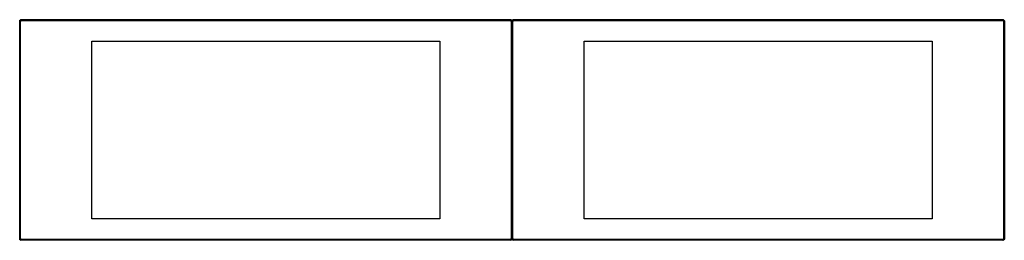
# Model space of a CAD drawing. Header units: millimetres. Extents: x 0 to 1597, y -358 to 0.
import ezdxf

# ---------------------------------------------------------------- set-up
doc = ezdxf.new("R2010")
doc.units = ezdxf.units.MM
doc.header["$MEASUREMENT"] = 0
doc.layers.add('63 Storage interior', color=7, linetype='Continuous', lineweight=35)

# ---------------------------------------------------------------- blocks, each defined once
blk = doc.blocks.new('MACRO_0_a2dbf07f-41e8-4ea9-a9ac-fae1f71c5632')
at = {"layer": '63 Storage interior', "color": 7, "linetype": 'Continuous', "lineweight": 25, "ltscale": 50}
for p, q in [((3.2, -1.2), (2, 0)), ((796.4, 0), (796.9, -0.1)), ((801.6, -1.2), (800.4, 0)), ((1594.9, 0), (1595.3, -0.1)), ((0, -1.6), (0.2, -1.2)), ((0, -2), (0, -1.6)), ((0, -2), (1.2, -3.2)), ((0, -356.4), (0, -2)), ((1.2, -355.2), (1.2, -3.2)), ((2, 0), (796.4, 0)), ((3.2, -1.2), (795.2, -1.2)), ((796.4, 0), (795.2, -1.2)), ((796.9, -0.1), (797.2, -0.2)), ((797.2, -0.2), (797.3, -0.2)), ((797.2, -3.2), (798.4, -2)), ((797.2, -3.2), (797.2, -355.2)), ((797.3, -0.2), (797.8, -0.6)), ((797.8, -0.6), (798.2, -1)), ((798.3, -1.2), (798.4, -1.6)), ((798.4, -1.6), (798.4, -2)), ((798.4, -2), (798.5, -1.6)), ((798.4, -2), (798.4, -356.4)), ((798.4, -2), (799.6, -3.2)), ((798.4, -356.4), (798.4, -2)), ((798.5, -1.6), (798.6, -1.2)), ((799.6, -355.2), (799.6, -3.2)), ((800.4, 0), (1594.9, 0)), ((801.6, -1.2), (1593.6, -1.2)), ((1594.9, 0), (1593.6, -1.2)), ((1595.3, -0.1), (1595.6, -0.2)), ((1595.6, -0.2), (1595.8, -0.2)), ((1595.6, -3.2), (1596.9, -2)), ((1595.6, -3.2), (1595.6, -355.2)), ((1595.8, -0.2), (1596.3, -0.6)), ((1596.3, -0.6), (1596.6, -1)), ((1596.7, -1.2), (1596.8, -1.6)), ((1596.8, -1.6), (1596.9, -2)), ((1596.9, -2), (1596.9, -356.4)), ((116.9, -323.5), (116.9, -34.9)), ((116.9, -34.9), (681.5, -34.9)), ((681.5, -34.9), (681.5, -323.5)), ((915.3, -323.5), (915.3, -34.9)), ((915.3, -34.9), (1479.9, -34.9)), ((1479.9, -34.9), (1479.9, -323.5)), ((681.5, -323.5), (116.9, -323.5)), ((1479.9, -323.5), (915.3, -323.5)), ((1.2, -355.2), (0, -356.4)), ((0, -356.8), (0, -356.4)), ((0, -356.4), (0, -356.4)), ((0.2, -357.2), (0, -356.8)), ((1.2, -358.3), (1.1, -358.2)), ((1.5, -358.4), (1.2, -358.3)), ((2, -358.4), (1.5, -358.4)), ((2, -358.4), (3.2, -357.2)), ((796.4, -358.4), (2, -358.4)), ((795.2, -357.2), (3.2, -357.2)), ((795.2, -357.2), (796.4, -358.4)), ((796.9, -358.4), (796.4, -358.4)), ((798.4, -356.4), (797.2, -355.2)), ((797.8, -357.8), (797.3, -358.2)), ((798.2, -357.4), (797.8, -357.8)), ((798.3, -357.2), (798.2, -357.4)), ((799.6, -355.2), (798.4, -356.4)), ((798.4, -356.4), (798.4, -356.4)), ((798.5, -356.8), (798.4, -356.4)), ((798.4, -356.4), (798.4, -356.4)), ((798.6, -357.2), (798.5, -356.8)), ((799.7, -358.3), (799.5, -358.2)), ((800, -358.4), (799.7, -358.3)), ((800.4, -358.4), (800, -358.4)), ((800.4, -358.4), (801.6, -357.2)), ((1594.9, -358.4), (800.4, -358.4)), ((1593.6, -357.2), (801.6, -357.2)), ((1593.6, -357.2), (1594.9, -358.4)), ((1595.3, -358.4), (1594.9, -358.4)), ((1596.9, -356.4), (1595.6, -355.2)), ((1596.3, -357.8), (1595.8, -358.2)), ((1596.6, -357.4), (1596.3, -357.8)), ((1596.7, -357.2), (1596.6, -357.4)), ((1596.9, -356.4), (1596.9, -356.4))]:
    blk.add_line(p, q, dxfattribs=at)
for points in [[(1.2, -0.2), (1.5, -0.1), (2, 0)], [(799.7, -0.2), (800, -0.1), (800.4, 0)], [(0.2, -1.2), (0.3, -1), (0.6, -0.6), (1.1, -0.2)], [(798.6, -1.2), (798.7, -1), (799, -0.6), (799.5, -0.2)], [(1.1, -358.2), (0.6, -357.8), (0.3, -357.4), (0.2, -357.2)], [(797.3, -358.2), (797.2, -358.3), (796.9, -358.4)], [(798.4, -356.4), (798.4, -356.8), (798.3, -357.2)], [(799.5, -358.2), (799, -357.8), (798.7, -357.4), (798.6, -357.2)], [(1595.8, -358.2), (1595.6, -358.3), (1595.3, -358.4)], [(1596.9, -356.4), (1596.8, -356.8), (1596.7, -357.2)]]:
    blk.add_lwpolyline(points, dxfattribs=at)
for centre, major_axis, start_param, end_param in [((2, -2), (1.41, 1.41), 0.785398, 2.355876), ((800.4, -2), (1.41, 1.41), 0.785398, 2.355876), ((3.2, -3.2), (-1.41, 1.41), 5.497947, 7.068424), ((795.2, -3.2), (1.41, 1.41), 5.497947, 7.068424), ((796.4, -2), (1.41, -1.41), 0.785398, 2.355876), ((801.6, -3.2), (-1.41, 1.41), 5.497947, 7.068424), ((1593.6, -3.2), (1.41, 1.41), 5.497947, 7.068424), ((1594.9, -2), (1.41, -1.41), 0.785398, 2.355876), ((2, -356.4), (-1.41, 1.41), 0.785398, 2.355876), ((3.2, -355.2), (-1.41, -1.41), 5.497947, 7.068424), ((795.2, -355.2), (1.41, -1.41), 5.497947, 7.068424), ((796.4, -356.4), (-1.41, -1.41), 0.785398, 2.355876), ((800.4, -356.4), (-1.41, 1.41), 0.785398, 2.355876), ((801.6, -355.2), (-1.41, -1.41), 5.497947, 7.068424), ((1593.6, -355.2), (1.41, -1.41), 5.497947, 7.068424), ((1594.9, -356.4), (-1.41, -1.41), 0.785398, 2.355876)]:
    blk.add_ellipse(centre, major_axis=major_axis, ratio=0.999681, start_param=start_param, end_param=end_param, dxfattribs=at)

msp = doc.modelspace()

# ---------------------------------------------------------------- block references
at = {"color": 7, "linetype": 'ByBlock'}
msp.add_blockref('MACRO_0_a2dbf07f-41e8-4ea9-a9ac-fae1f71c5632', (0, 0), dxfattribs=at)

doc.saveas('drawing.dxf')
